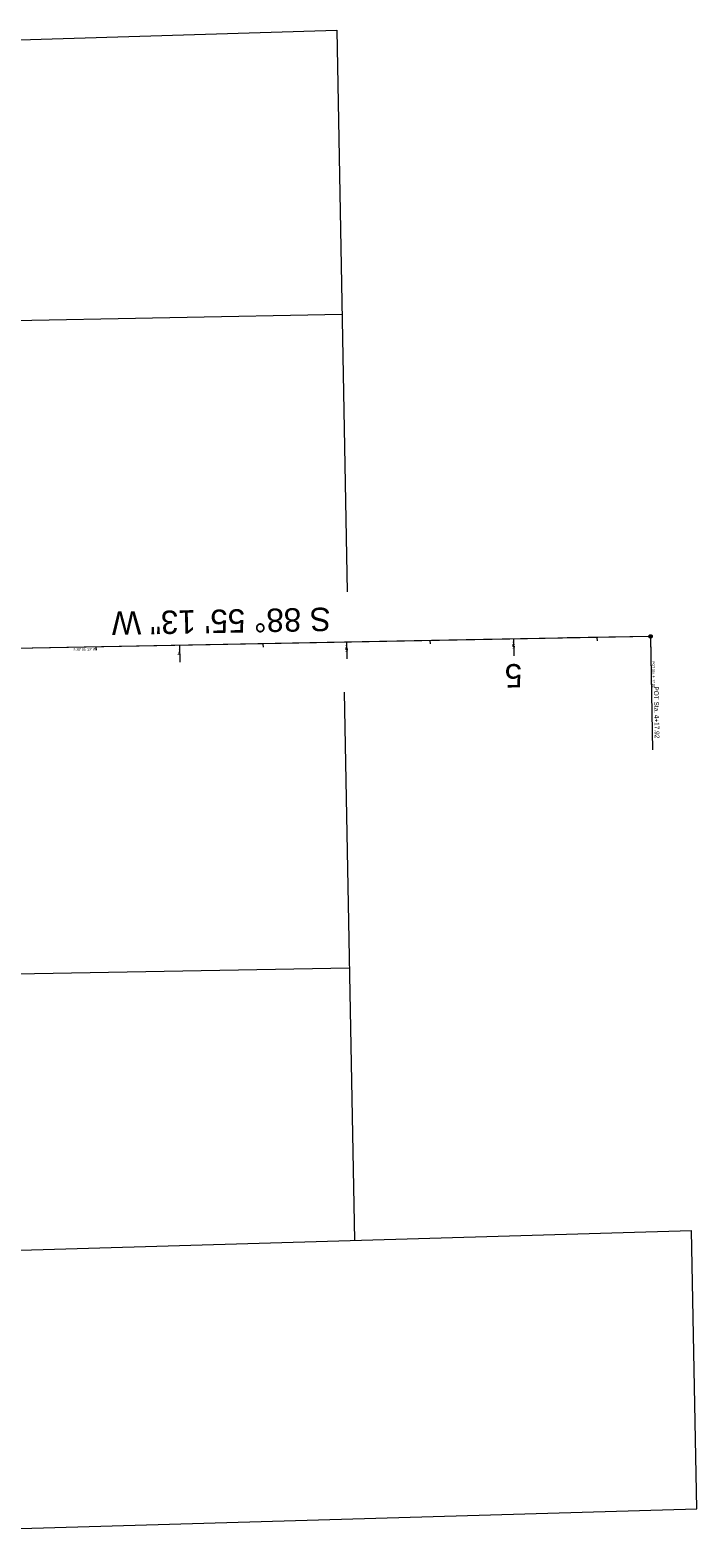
# Model space of a CAD drawing. Extents: x 2285774 to 2287976, y 637960 to 640390.
# Tile 9 of 9: x 2287577 to 2287976, y 639333 to 640235. Entities that reach past the tile are written whole.
import ezdxf
from ezdxf.enums import TextEntityAlignment as Align

# ---------------------------------------------------------------- set-up
doc = ezdxf.new("R2010")
doc.units = 0
doc.header["$LTSCALE"] = 20
doc.header["$MEASUREMENT"] = 0
for name, pattern in [('cl10', [50, 2.5, -2.5, 40, -2.5, 2.5]), ('cl100', [100, 10, -10, 60, -10, 10]), ('cl20', [100, 5, -5, 80, -5, 5])]:
    doc.linetypes.add(name, pattern=pattern)
for name, color, linetype, lineweight in [('DV_X_Property_Line', 7, 'Continuous', 0), ('GE_P_CL_10', 7, 'cl10', 13), ('GE_P_CL_100', 7, 'cl100', 13), ('GE_P_CL_20', 7, 'cl20', 13)]:
    doc.layers.add(name, color=color, linetype=linetype, lineweight=lineweight)
doc.styles.add('Style-font31', font='font31.shx')

msp = doc.modelspace()

# ---------------------------------------------------------------- linework, layer by layer
at = {"layer": 'DV_X_Property_Line'}
for p, q in [((2287359.2, 640223.28), (2287760.13, 640235.45)), ((2287760.13, 640235.45), (2287766.46, 639899.24)), ((2287763.34, 640065.21), (2287392.31, 640058.22)), ((2287764.57, 639839.19), (2287770.75, 639511.26)), ((2287767.67, 639674.22), (2287399.68, 639667.28)), ((2287372.83, 639499.74), (2287972.58, 639517.1)), ((2287975.72, 639350.58), (2287972.58, 639517.1)), ((2287375.97, 639333.22), (2287975.72, 639350.58))]:
    msp.add_line(p, q, dxfattribs=at)
at = {"layer": 'GE_P_CL_10'}
for p, q in [((2287947.99, 639872.65), (2287270.03, 639859.88)), ((2287865.92, 639871.11), (2287865.94, 639870.11)), ((2287915.91, 639872.05), (2287915.93, 639871.05)), ((2287948, 639872.15), (2287948.63, 639838.75)), ((2287615.97, 639866.4), (2287615.98, 639865.4)), ((2287665.96, 639867.34), (2287665.98, 639866.34)), ((2287715.95, 639868.28), (2287715.97, 639867.28)), ((2287765.94, 639869.22), (2287765.96, 639868.22)), ((2287815.93, 639870.17), (2287815.95, 639869.17))]:
    msp.add_line(p, q, dxfattribs=at)
msp.add_circle((2287947.99, 639872.65), 0.5, dxfattribs=at)
at = {"layer": 'GE_P_CL_100'}
for p, q in [((2287947.99, 639872.65), (2287270.03, 639859.88)), ((2287865.92, 639871.11), (2287866.11, 639861.11)), ((2287665.96, 639867.34), (2287666.15, 639857.34)), ((2287765.94, 639869.22), (2287766.13, 639859.22))]:
    msp.add_line(p, q, dxfattribs=at)
at = {"layer": 'GE_P_CL_20'}
for p, q in [((2287947.99, 639872.65), (2287270.03, 639859.88)), ((2287865.92, 639871.11), (2287865.96, 639869.11)), ((2287915.91, 639872.05), (2287915.95, 639870.05)), ((2287948.01, 639871.65), (2287949.26, 639804.85)), ((2287615.97, 639866.4), (2287616, 639864.4)), ((2287665.96, 639867.34), (2287665.99, 639865.34)), ((2287715.95, 639868.28), (2287715.99, 639866.28)), ((2287765.94, 639869.22), (2287765.98, 639867.22)), ((2287815.93, 639870.17), (2287815.97, 639868.17))]:
    msp.add_line(p, q, dxfattribs=at)
msp.add_circle((2287947.99, 639872.65), 1, dxfattribs=at)

# ---------------------------------------------------------------- texts
at = {"layer": 'GE_P_CL_10', "style": 'Style-font31'}
msp.add_text('S 88%%d 55\' 13" W', height=1.4, rotation=1.07978, dxfattribs=at).set_placement((2287609.13, 639865.57), align=Align.TOP_CENTER)
for s, p in [('7', (2287665.8, 639865.84)), ('6', (2287765.92, 639867.72)), ('5', (2287865.91, 639869.61))]:
    msp.add_text(s, height=1.4, rotation=181.07978, dxfattribs=at).set_placement(p, align=Align.CENTER)
msp.add_text('POT Sta. 4+17.92', height=1.4, rotation=271.07978, dxfattribs=at).set_placement((2287948.97, 639857.67))
at = {"layer": 'GE_P_CL_100', "style": 'Style-font31'}
msp.add_text('S 88%%d 55\' 13" W', height=14, rotation=181.07978, dxfattribs=at).set_placement((2287691.09, 639874.72), align=Align.TOP_CENTER)
msp.add_text('5', height=14, rotation=181.07978, dxfattribs=at).set_placement((2287865.82, 639856.1), align=Align.CENTER)
at = {"layer": 'GE_P_CL_20', "style": 'Style-font31'}
for s, p in [('7', (2287665.64, 639864.33)), ('6', (2287765.9, 639866.22)), ('5', (2287865.9, 639868.11))]:
    msp.add_text(s, height=2.8, rotation=181.07978, dxfattribs=at).set_placement(p, align=Align.CENTER)
msp.add_text('POT Sta. 4+17.92', height=2.8, rotation=271.07978, dxfattribs=at).set_placement((2287949.95, 639842.69))

doc.saveas('drawing.dxf')
